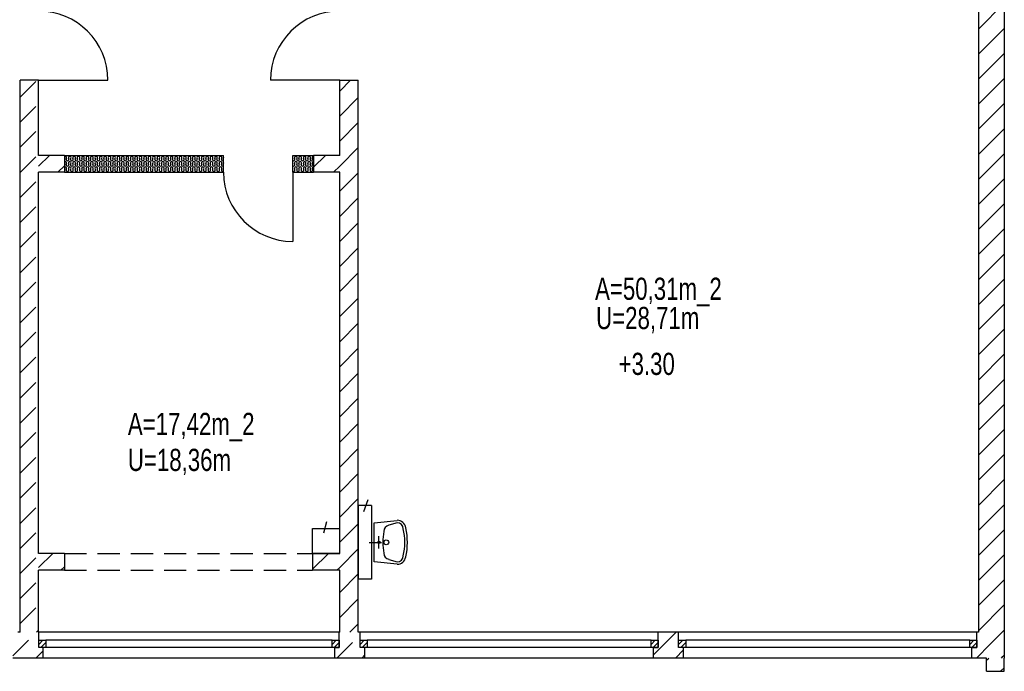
# Model space of a CAD drawing. Header units: metres. Extents: x 940 to 7099, y 1771 to 4983.
# Tile 9 of 12: x 5629 to 6739, y 1771 to 2506. Entities that reach past the tile are written whole.
import ezdxf
from ezdxf.enums import TextEntityAlignment as Align

# ---------------------------------------------------------------- set-up
doc = ezdxf.new("R2010")
doc.units = ezdxf.units.M
doc.header["$LTSCALE"] = 100
doc.header["$MEASUREMENT"] = 0
doc.linetypes.add('DASHDOT', pattern=[1, 0.5, -0.25, 0, -0.25])
doc.linetypes.add('HIDDEN', pattern=[0.375, 0.25, -0.125])
for name, color, linetype in [('10', 2, 'Continuous'), ('20', 211, 'Continuous'), ('22', 211, 'Continuous'), ('30', 5, 'Continuous'), ('32', 2, 'Continuous'), ('36', 3, 'Continuous'), ('6', 2, 'Continuous'), ('64', 7, 'Continuous'), ('67', 2, 'Continuous'), ('68', 211, 'Continuous'), ('69', 6, 'Continuous')]:
    doc.layers.add(name, color=color, linetype=linetype)

msp = doc.modelspace()

# ---------------------------------------------------------------- linework, layer by layer
at = {"layer": '10', "linetype": 'Continuous'}
msp.add_line((6735.7475, 1786), (6737.3737, 1787.6263), dxfattribs=at)
at = {"layer": '20', "linetype": 'Continuous'}
for p, q in [((6710, 2495.6436), (6739, 2524.6436)), ((6710, 2467.3593), (6739, 2496.3593)), ((6710, 2439.075), (6739, 2468.075)), ((5989.5, 2425.6818), (6001.8182, 2438)), ((6710, 2410.7908), (6739, 2439.7908)), ((5989.5, 2397.3976), (6010.5, 2418.3976)), ((6710, 2382.5065), (6739, 2411.5065)), ((5989.5, 2369.1133), (6010.5, 2390.1133)), ((6710, 2354.2222), (6739, 2383.2222)), ((5989.5, 2340.829), (6010.5, 2361.829)), ((6710, 2325.938), (6739, 2354.938)), ((5650, 2340.7403), (5662.2597, 2353)), ((5681.075, 2348.9688), (5681.4246, 2350.0308)), ((5681.075, 2342.9688), (5681.4246, 2344.0308)), ((5683.9246, 2348.9688), (5683.575, 2350.0308)), ((5683.9246, 2342.9688), (5683.575, 2344.0308)), ((5686.075, 2348.9688), (5686.4246, 2350.0308)), ((5686.075, 2342.9688), (5686.4246, 2344.0308)), ((5688.9246, 2348.9688), (5688.575, 2350.0308)), ((5688.9246, 2342.9688), (5688.575, 2344.0308)), ((5691.075, 2348.9688), (5691.4246, 2350.0308)), ((5691.075, 2342.9688), (5691.4246, 2344.0308)), ((5693.9246, 2348.9688), (5693.575, 2350.0308)), ((5693.9246, 2342.9688), (5693.575, 2344.0308)), ((5696.075, 2348.9688), (5696.4246, 2350.0308)), ((5696.075, 2342.9688), (5696.4246, 2344.0308)), ((5698.9246, 2348.9688), (5698.575, 2350.0308)), ((5698.9246, 2342.9688), (5698.575, 2344.0308)), ((5701.075, 2348.9688), (5701.4246, 2350.0308)), ((5701.075, 2342.9688), (5701.4246, 2344.0308)), ((5703.9246, 2348.9688), (5703.575, 2350.0308)), ((5703.9246, 2342.9688), (5703.575, 2344.0308)), ((5706.075, 2348.9688), (5706.4246, 2350.0308)), ((5706.075, 2342.9688), (5706.4246, 2344.0308)), ((5708.9246, 2348.9688), (5708.575, 2350.0308)), ((5708.9246, 2342.9688), (5708.575, 2344.0308)), ((5711.075, 2348.9688), (5711.4246, 2350.0308)), ((5711.075, 2342.9688), (5711.4246, 2344.0308)), ((5713.9246, 2348.9688), (5713.575, 2350.0308)), ((5713.9246, 2342.9688), (5713.575, 2344.0308)), ((5716.075, 2348.9688), (5716.4246, 2350.0308)), ((5716.075, 2342.9688), (5716.4246, 2344.0308)), ((5718.9246, 2348.9688), (5718.575, 2350.0308)), ((5718.9246, 2342.9688), (5718.575, 2344.0308)), ((5721.075, 2348.9688), (5721.4246, 2350.0308)), ((5721.075, 2342.9688), (5721.4246, 2344.0308)), ((5723.9246, 2348.9688), (5723.575, 2350.0308)), ((5723.9246, 2342.9688), (5723.575, 2344.0308)), ((5726.075, 2348.9688), (5726.4246, 2350.0308)), ((5726.075, 2342.9688), (5726.4246, 2344.0308)), ((5728.9246, 2348.9688), (5728.575, 2350.0308)), ((5728.9246, 2342.9688), (5728.575, 2344.0308)), ((5731.075, 2348.9688), (5731.4246, 2350.0308)), ((5731.075, 2342.9688), (5731.4246, 2344.0308)), ((5733.9246, 2348.9688), (5733.575, 2350.0308)), ((5733.9246, 2342.9688), (5733.575, 2344.0308)), ((5736.075, 2348.9688), (5736.4246, 2350.0308)), ((5736.075, 2342.9688), (5736.4246, 2344.0308)), ((5738.9246, 2348.9688), (5738.575, 2350.0308)), ((5738.9246, 2342.9688), (5738.575, 2344.0308)), ((5741.075, 2348.9688), (5741.4246, 2350.0308)), ((5741.075, 2342.9688), (5741.4246, 2344.0308)), ((5743.9246, 2348.9688), (5743.575, 2350.0308)), ((5743.9246, 2342.9688), (5743.575, 2344.0308)), ((5746.075, 2348.9688), (5746.4246, 2350.0308)), ((5746.075, 2342.9688), (5746.4246, 2344.0308)), ((5748.9246, 2348.9688), (5748.575, 2350.0308)), ((5748.9246, 2342.9688), (5748.575, 2344.0308)), ((5751.075, 2348.9688), (5751.4246, 2350.0308)), ((5751.075, 2342.9688), (5751.4246, 2344.0308)), ((5753.9246, 2348.9688), (5753.575, 2350.0308)), ((5753.9246, 2342.9688), (5753.575, 2344.0308)), ((5756.075, 2348.9688), (5756.4246, 2350.0308)), ((5756.075, 2342.9688), (5756.4246, 2344.0308)), ((5758.9246, 2348.9688), (5758.575, 2350.0308)), ((5758.9246, 2342.9688), (5758.575, 2344.0308)), ((5761.075, 2348.9688), (5761.4246, 2350.0308)), ((5761.075, 2342.9688), (5761.4246, 2344.0308)), ((5763.9246, 2348.9688), (5763.575, 2350.0308)), ((5763.9246, 2342.9688), (5763.575, 2344.0308)), ((5766.075, 2348.9688), (5766.4246, 2350.0308)), ((5766.075, 2342.9688), (5766.4246, 2344.0308)), ((5768.9246, 2348.9688), (5768.575, 2350.0308)), ((5768.9246, 2342.9688), (5768.575, 2344.0308)), ((5771.075, 2348.9688), (5771.4246, 2350.0308)), ((5771.075, 2342.9688), (5771.4246, 2344.0308)), ((5773.9246, 2348.9688), (5773.575, 2350.0308)), ((5773.9246, 2342.9688), (5773.575, 2344.0308)), ((5776.075, 2348.9688), (5776.4246, 2350.0308)), ((5776.075, 2342.9688), (5776.4246, 2344.0308)), ((5778.9246, 2348.9688), (5778.575, 2350.0308)), ((5778.9246, 2342.9688), (5778.575, 2344.0308)), ((5781.075, 2348.9688), (5781.4246, 2350.0308)), ((5781.075, 2342.9688), (5781.4246, 2344.0308)), ((5783.9246, 2348.9688), (5783.575, 2350.0308)), ((5783.9246, 2342.9688), (5783.575, 2344.0308)), ((5786.075, 2348.9688), (5786.4246, 2350.0308)), ((5786.075, 2342.9688), (5786.4246, 2344.0308)), ((5788.9246, 2348.9688), (5788.575, 2350.0308)), ((5788.9246, 2342.9688), (5788.575, 2344.0308)), ((5791.075, 2348.9688), (5791.4246, 2350.0308)), ((5791.075, 2342.9688), (5791.4246, 2344.0308)), ((5793.9246, 2348.9688), (5793.575, 2350.0308)), ((5793.9246, 2342.9688), (5793.575, 2344.0308)), ((5796.075, 2348.9688), (5796.4246, 2350.0308)), ((5796.075, 2342.9688), (5796.4246, 2344.0308)), ((5798.9246, 2348.9688), (5798.575, 2350.0308)), ((5798.9246, 2342.9688), (5798.575, 2344.0308)), ((5801.075, 2348.9688), (5801.4246, 2350.0308)), ((5801.075, 2342.9688), (5801.4246, 2344.0308)), ((5803.9246, 2348.9688), (5803.575, 2350.0308)), ((5803.9246, 2342.9688), (5803.575, 2344.0308)), ((5806.075, 2348.9688), (5806.4246, 2350.0308)), ((5806.075, 2342.9688), (5806.4246, 2344.0308)), ((5808.9246, 2348.9688), (5808.575, 2350.0308)), ((5808.9246, 2342.9688), (5808.575, 2344.0308)), ((5811.075, 2348.9688), (5811.4246, 2350.0308)), ((5811.075, 2342.9688), (5811.4246, 2344.0308)), ((5813.9246, 2348.9688), (5813.575, 2350.0308)), ((5813.9246, 2342.9688), (5813.575, 2344.0308)), ((5816.075, 2348.9688), (5816.4246, 2350.0308)), ((5816.075, 2342.9688), (5816.4246, 2344.0308)), ((5818.9246, 2348.9688), (5818.575, 2350.0308)), ((5818.9246, 2342.9688), (5818.575, 2344.0308)), ((5821.075, 2348.9688), (5821.4246, 2350.0308)), ((5821.075, 2342.9688), (5821.4246, 2344.0308)), ((5823.9246, 2348.9688), (5823.575, 2350.0308)), ((5823.9246, 2342.9688), (5823.575, 2344.0308)), ((5826.075, 2348.9688), (5826.4246, 2350.0308)), ((5826.075, 2342.9688), (5826.4246, 2344.0308)), ((5828.9246, 2348.9688), (5828.575, 2350.0308)), ((5828.9246, 2342.9688), (5828.575, 2344.0308)), ((5831.075, 2348.9688), (5831.4246, 2350.0308)), ((5831.075, 2342.9688), (5831.4246, 2344.0308)), ((5833.9246, 2348.9688), (5833.575, 2350.0308)), ((5833.9246, 2342.9688), (5833.575, 2344.0308)), ((5836.075, 2348.9688), (5836.4246, 2350.0308)), ((5836.075, 2342.9688), (5836.4246, 2344.0308)), ((5838.9246, 2348.9688), (5838.575, 2350.0308)), ((5838.9246, 2342.9688), (5838.575, 2344.0308)), ((5841.075, 2348.9688), (5841.4246, 2350.0308)), ((5841.075, 2342.9688), (5841.4246, 2344.0308)), ((5843.9246, 2348.9688), (5843.575, 2350.0308)), ((5843.9246, 2342.9688), (5843.575, 2344.0308)), ((5846.075, 2348.9688), (5846.4246, 2350.0308)), ((5846.075, 2342.9688), (5846.4246, 2344.0308)), ((5848.9246, 2348.9688), (5848.575, 2350.0308)), ((5848.9246, 2342.9688), (5848.575, 2344.0308)), ((5851.075, 2348.9688), (5851.4246, 2350.0308)), ((5851.075, 2342.9688), (5851.4246, 2344.0308)), ((5853.9246, 2348.9688), (5853.575, 2350.0308)), ((5853.9246, 2342.9688), (5853.575, 2344.0308)), ((5856.075, 2348.9688), (5856.4246, 2350.0308)), ((5856.075, 2342.9688), (5856.4246, 2344.0308)), ((5938.9246, 2348.9688), (5938.575, 2350.0308)), ((5938.9246, 2342.9688), (5938.575, 2344.0308)), ((5941.075, 2348.9688), (5941.4246, 2350.0308)), ((5941.075, 2342.9688), (5941.4246, 2344.0308)), ((5943.9246, 2348.9688), (5943.575, 2350.0308)), ((5943.9246, 2342.9688), (5943.575, 2344.0308)), ((5946.075, 2348.9688), (5946.4246, 2350.0308)), ((5946.075, 2342.9688), (5946.4246, 2344.0308)), ((5948.9246, 2348.9688), (5948.575, 2350.0308)), ((5948.9246, 2342.9688), (5948.575, 2344.0308)), ((5951.075, 2348.9688), (5951.4246, 2350.0308)), ((5951.075, 2342.9688), (5951.4246, 2344.0308)), ((5953.9246, 2348.9688), (5953.575, 2350.0308)), ((5953.9246, 2342.9688), (5953.575, 2344.0308)), ((5956.075, 2348.9688), (5956.4246, 2350.0308)), ((5956.075, 2342.9688), (5956.4246, 2344.0308)), ((5958.9246, 2348.9688), (5958.575, 2350.0308)), ((5958.9246, 2342.9688), (5958.575, 2344.0308)), ((5960, 2339.6133), (5973.3867, 2353)), ((5671.544, 2334), (5679, 2341.456)), ((5681.075, 2336.9688), (5681.4246, 2338.0308)), ((5683.9246, 2336.9688), (5683.575, 2338.0308)), ((5686.075, 2336.9688), (5686.4246, 2338.0308)), ((5688.9246, 2336.9688), (5688.575, 2338.0308)), ((5691.075, 2336.9688), (5691.4246, 2338.0308)), ((5693.9246, 2336.9688), (5693.575, 2338.0308)), ((5696.075, 2336.9688), (5696.4246, 2338.0308)), ((5698.9246, 2336.9688), (5698.575, 2338.0308)), ((5701.075, 2336.9688), (5701.4246, 2338.0308)), ((5703.9246, 2336.9688), (5703.575, 2338.0308)), ((5706.075, 2336.9688), (5706.4246, 2338.0308)), ((5708.9246, 2336.9688), (5708.575, 2338.0308)), ((5711.075, 2336.9688), (5711.4246, 2338.0308)), ((5713.9246, 2336.9688), (5713.575, 2338.0308)), ((5716.075, 2336.9688), (5716.4246, 2338.0308)), ((5718.9246, 2336.9688), (5718.575, 2338.0308)), ((5721.075, 2336.9688), (5721.4246, 2338.0308)), ((5723.9246, 2336.9688), (5723.575, 2338.0308)), ((5726.075, 2336.9688), (5726.4246, 2338.0308)), ((5728.9246, 2336.9688), (5728.575, 2338.0308)), ((5731.075, 2336.9688), (5731.4246, 2338.0308)), ((5733.9246, 2336.9688), (5733.575, 2338.0308)), ((5736.075, 2336.9688), (5736.4246, 2338.0308)), ((5738.9246, 2336.9688), (5738.575, 2338.0308)), ((5741.075, 2336.9688), (5741.4246, 2338.0308)), ((5743.9246, 2336.9688), (5743.575, 2338.0308)), ((5746.075, 2336.9688), (5746.4246, 2338.0308)), ((5748.9246, 2336.9688), (5748.575, 2338.0308)), ((5751.075, 2336.9688), (5751.4246, 2338.0308)), ((5753.9246, 2336.9688), (5753.575, 2338.0308)), ((5756.075, 2336.9688), (5756.4246, 2338.0308)), ((5758.9246, 2336.9688), (5758.575, 2338.0308)), ((5761.075, 2336.9688), (5761.4246, 2338.0308)), ((5763.9246, 2336.9688), (5763.575, 2338.0308)), ((5766.075, 2336.9688), (5766.4246, 2338.0308)), ((5768.9246, 2336.9688), (5768.575, 2338.0308)), ((5771.075, 2336.9688), (5771.4246, 2338.0308)), ((5773.9246, 2336.9688), (5773.575, 2338.0308)), ((5776.075, 2336.9688), (5776.4246, 2338.0308)), ((5778.9246, 2336.9688), (5778.575, 2338.0308)), ((5781.075, 2336.9688), (5781.4246, 2338.0308)), ((5783.9246, 2336.9688), (5783.575, 2338.0308)), ((5786.075, 2336.9688), (5786.4246, 2338.0308)), ((5788.9246, 2336.9688), (5788.575, 2338.0308)), ((5791.075, 2336.9688), (5791.4246, 2338.0308)), ((5793.9246, 2336.9688), (5793.575, 2338.0308)), ((5796.075, 2336.9688), (5796.4246, 2338.0308)), ((5798.9246, 2336.9688), (5798.575, 2338.0308)), ((5801.075, 2336.9688), (5801.4246, 2338.0308)), ((5803.9246, 2336.9688), (5803.575, 2338.0308)), ((5806.075, 2336.9688), (5806.4246, 2338.0308)), ((5808.9246, 2336.9688), (5808.575, 2338.0308)), ((5811.075, 2336.9688), (5811.4246, 2338.0308)), ((5813.9246, 2336.9688), (5813.575, 2338.0308)), ((5816.075, 2336.9688), (5816.4246, 2338.0308)), ((5818.9246, 2336.9688), (5818.575, 2338.0308)), ((5821.075, 2336.9688), (5821.4246, 2338.0308)), ((5823.9246, 2336.9688), (5823.575, 2338.0308)), ((5826.075, 2336.9688), (5826.4246, 2338.0308)), ((5828.9246, 2336.9688), (5828.575, 2338.0308)), ((5831.075, 2336.9688), (5831.4246, 2338.0308)), ((5833.9246, 2336.9688), (5833.575, 2338.0308)), ((5836.075, 2336.9688), (5836.4246, 2338.0308)), ((5838.9246, 2336.9688), (5838.575, 2338.0308)), ((5841.075, 2336.9688), (5841.4246, 2338.0308)), ((5843.9246, 2336.9688), (5843.575, 2338.0308)), ((5846.075, 2336.9688), (5846.4246, 2338.0308)), ((5848.9246, 2336.9688), (5848.575, 2338.0308)), ((5851.075, 2336.9688), (5851.4246, 2338.0308)), ((5853.9246, 2336.9688), (5853.575, 2338.0308)), ((5856.075, 2336.9688), (5856.4246, 2338.0308)), ((5938.9246, 2336.9688), (5938.575, 2338.0308)), ((5941.075, 2336.9688), (5941.4246, 2338.0308)), ((5943.9246, 2336.9688), (5943.575, 2338.0308)), ((5946.075, 2336.9688), (5946.4246, 2338.0308)), ((5948.9246, 2336.9688), (5948.575, 2338.0308)), ((5951.075, 2336.9688), (5951.4246, 2338.0308)), ((5953.9246, 2336.9688), (5953.575, 2338.0308)), ((5956.075, 2336.9688), (5956.4246, 2338.0308)), ((5958.9246, 2336.9688), (5958.575, 2338.0308)), ((5982.671, 2334), (5989.5, 2340.829)), ((5989.5, 2312.5447), (6010.5, 2333.5447)), ((6710, 2297.6537), (6739, 2326.6537)), ((5989.5, 2284.2605), (6010.5, 2305.2605)), ((6710, 2269.3694), (6739, 2298.3694)), ((5989.5, 2255.9762), (6010.5, 2276.9762)), ((6710, 2241.0851), (6739, 2270.0851)), ((5989.5, 2227.6919), (6010.5, 2248.6919)), ((6710, 2212.8009), (6739, 2241.8009)), ((5989.5, 2199.4077), (6010.5, 2220.4077)), ((6710, 2184.5166), (6739, 2213.5166)), ((5989.5, 2171.1234), (6010.5, 2192.1234)), ((6710, 2156.2323), (6739, 2185.2323)), ((5989.5, 2142.8391), (6010.5, 2163.8391)), ((6710, 2127.9481), (6739, 2156.9481)), ((5989.5, 2114.5548), (6010.5, 2135.5548)), ((6710, 2099.6638), (6739, 2128.6638)), ((5989.5, 2086.2706), (6010.5, 2107.2706)), ((6710, 2071.3795), (6739, 2100.3795)), ((5989.5, 2057.9863), (6010.5, 2078.9863)), ((6710, 2043.0952), (6739, 2072.0952)), ((5989.5, 2029.702), (6010.5, 2050.702)), ((6710, 2014.811), (6739, 2043.811)), ((5989.5, 2001.4178), (6010.5, 2022.4178)), ((6710, 1986.5267), (6739, 2015.5267)), ((5989.5, 1973.1335), (6010.5, 1994.1335)), ((6710, 1958.2424), (6739, 1987.2424)), ((5989.5, 1944.8492), (6010.5, 1965.8492)), ((6710, 1929.9582), (6739, 1958.9582)), ((5989.5, 1916.5649), (6010.5, 1937.5649)), ((6710, 1901.6739), (6739, 1930.6739)), ((5650, 1888.1919), (5665.8081, 1904)), ((5959, 1886.0649), (5976.9351, 1904)), ((5989.5, 1888.2807), (6010.5, 1909.2807)), ((6710, 1873.3896), (6739, 1902.3896)), ((5675.0923, 1885), (5679, 1888.9077)), ((5986.2193, 1885), (5989.5, 1888.2807)), ((5989.5, 1859.9964), (6010.5, 1880.9964)), ((6710, 1845.1053), (6739, 1874.1053)), ((5989.5, 1831.7121), (6010.5, 1852.7121)), ((6710, 1816.8211), (6739, 1845.8211)), ((6001.0721, 1815), (6010.5, 1824.4279)), ((6343.25, 1789.4823), (6368.7677, 1815)), ((6708, 1814.8211), (6708.1789, 1815)), ((6723.2316, 1801.7684), (6739, 1817.5368)), ((6707.4632, 1786), (6723.2316, 1801.7684)), ((6368.0519, 1786), (6377.25, 1795.1981)), ((6737.3737, 1787.6263), (6739, 1789.2525)), ((6735.7475, 1786), (6737.3737, 1787.6263))]:
    msp.add_line(p, q, dxfattribs=at)
for centre, start, end in [((5679.9998, 2350.4998), 90, 131.8017), ((5679.9998, 2344.4998), 90, 131.8017), ((5679.9998, 2350.4998), 341.7795, 90), ((5679.9998, 2344.4998), 341.7795, 90), ((5682.4998, 2348.4998), 161.7795, 18.2205), ((5682.4998, 2342.4998), 161.7795, 18.2205), ((5682.4998, 2354.4998), 269.142, 270.858), ((5684.9998, 2350.4998), 90, 198.2205), ((5684.9998, 2344.4998), 90, 198.2205), ((5684.9998, 2350.4998), 341.7795, 90), ((5684.9998, 2344.4998), 341.7795, 90), ((5687.4998, 2348.4998), 161.7795, 18.2205), ((5687.4998, 2342.4998), 161.7795, 18.2205), ((5687.4998, 2354.4998), 269.142, 270.858), ((5689.9998, 2350.4998), 90, 198.2205), ((5689.9998, 2344.4998), 90, 198.2205), ((5689.9998, 2350.4998), 341.7795, 90), ((5689.9998, 2344.4998), 341.7795, 90), ((5692.4998, 2348.4998), 161.7795, 18.2205), ((5692.4998, 2342.4998), 161.7795, 18.2205), ((5692.4998, 2354.4998), 269.142, 270.858), ((5694.9998, 2350.4998), 90, 198.2205), ((5694.9998, 2344.4998), 90, 198.2205), ((5694.9998, 2350.4998), 341.7795, 90), ((5694.9998, 2344.4998), 341.7795, 90), ((5697.4998, 2348.4998), 161.7795, 18.2205), ((5697.4998, 2342.4998), 161.7795, 18.2205), ((5697.4998, 2354.4998), 269.142, 270.858), ((5699.9998, 2350.4998), 90, 198.2205), ((5699.9998, 2344.4998), 90, 198.2205), ((5699.9998, 2350.4998), 341.7795, 90), ((5699.9998, 2344.4998), 341.7795, 90), ((5702.4998, 2348.4998), 161.7795, 18.2205), ((5702.4998, 2342.4998), 161.7795, 18.2205), ((5702.4998, 2354.4998), 269.142, 270.858), ((5704.9998, 2350.4998), 90, 198.2205), ((5704.9998, 2344.4998), 90, 198.2205), ((5704.9998, 2350.4998), 341.7795, 90), ((5704.9998, 2344.4998), 341.7795, 90), ((5707.4998, 2348.4998), 161.7795, 18.2205), ((5707.4998, 2342.4998), 161.7795, 18.2205), ((5707.4998, 2354.4998), 269.142, 270.858), ((5709.9998, 2350.4998), 90, 198.2205), ((5709.9998, 2344.4998), 90, 198.2205), ((5709.9998, 2350.4998), 341.7795, 90), ((5709.9998, 2344.4998), 341.7795, 90), ((5712.4998, 2348.4998), 161.7795, 18.2205), ((5712.4998, 2342.4998), 161.7795, 18.2205), ((5712.4998, 2354.4998), 269.142, 270.858), ((5714.9998, 2350.4998), 90, 198.2205), ((5714.9998, 2344.4998), 90, 198.2205), ((5714.9998, 2350.4998), 341.7795, 90), ((5714.9998, 2344.4998), 341.7795, 90), ((5717.4998, 2348.4998), 161.7795, 18.2205), ((5717.4998, 2342.4998), 161.7795, 18.2205), ((5717.4998, 2354.4998), 269.142, 270.858), ((5719.9998, 2350.4998), 90, 198.2205), ((5719.9998, 2344.4998), 90, 198.2205), ((5719.9998, 2350.4998), 341.7795, 90), ((5719.9998, 2344.4998), 341.7795, 90), ((5722.4998, 2348.4998), 161.7795, 18.2205), ((5722.4998, 2342.4998), 161.7795, 18.2205), ((5722.4998, 2354.4998), 269.142, 270.858), ((5724.9998, 2350.4998), 90, 198.2205), ((5724.9998, 2344.4998), 90, 198.2205), ((5724.9998, 2350.4998), 341.7795, 90), ((5724.9998, 2344.4998), 341.7795, 90), ((5727.4998, 2348.4998), 161.7795, 18.2205), ((5727.4998, 2342.4998), 161.7795, 18.2205), ((5727.4998, 2354.4998), 269.142, 270.858), ((5729.9998, 2350.4998), 90, 198.2205), ((5729.9998, 2344.4998), 90, 198.2205), ((5729.9998, 2350.4998), 341.7795, 90), ((5729.9998, 2344.4998), 341.7795, 90), ((5732.4998, 2348.4998), 161.7795, 18.2205), ((5732.4998, 2342.4998), 161.7795, 18.2205), ((5732.4998, 2354.4998), 269.142, 270.858), ((5734.9998, 2350.4998), 90, 198.2205), ((5734.9998, 2344.4998), 90, 198.2205), ((5734.9998, 2350.4998), 341.7795, 90), ((5734.9998, 2344.4998), 341.7795, 90), ((5737.4998, 2348.4998), 161.7795, 18.2205), ((5737.4998, 2342.4998), 161.7795, 18.2205), ((5737.4998, 2354.4998), 269.142, 270.858), ((5739.9998, 2350.4998), 90, 198.2205), ((5739.9998, 2344.4998), 90, 198.2205), ((5739.9998, 2350.4998), 341.7795, 90), ((5739.9998, 2344.4998), 341.7795, 90), ((5742.4998, 2348.4998), 161.7795, 18.2205), ((5742.4998, 2342.4998), 161.7795, 18.2205), ((5742.4998, 2354.4998), 269.142, 270.858), ((5744.9998, 2350.4998), 90, 198.2205), ((5744.9998, 2344.4998), 90, 198.2205), ((5744.9998, 2350.4998), 341.7795, 90), ((5744.9998, 2344.4998), 341.7795, 90), ((5747.4998, 2348.4998), 161.7795, 18.2205), ((5747.4998, 2342.4998), 161.7795, 18.2205), ((5747.4998, 2354.4998), 269.142, 270.858), ((5749.9998, 2350.4998), 90, 198.2205), ((5749.9998, 2344.4998), 90, 198.2205), ((5749.9998, 2350.4998), 341.7795, 90), ((5749.9998, 2344.4998), 341.7795, 90), ((5752.4998, 2348.4998), 161.7795, 18.2205), ((5752.4998, 2342.4998), 161.7795, 18.2205), ((5752.4998, 2354.4998), 269.142, 270.858), ((5754.9998, 2350.4998), 90, 198.2205), ((5754.9998, 2344.4998), 90, 198.2205), ((5754.9998, 2350.4998), 341.7795, 90), ((5754.9998, 2344.4998), 341.7795, 90), ((5757.4998, 2348.4998), 161.7795, 18.2205), ((5757.4998, 2342.4998), 161.7795, 18.2205), ((5757.4998, 2354.4998), 269.142, 270.858), ((5759.9998, 2350.4998), 90, 198.2205), ((5759.9998, 2344.4998), 90, 198.2205), ((5759.9998, 2350.4998), 341.7795, 90), ((5759.9998, 2344.4998), 341.7795, 90), ((5762.4998, 2348.4998), 161.7795, 18.2205), ((5762.4998, 2342.4998), 161.7795, 18.2205), ((5762.4998, 2354.4998), 269.142, 270.858), ((5764.9998, 2350.4998), 90, 198.2205), ((5764.9998, 2344.4998), 90, 198.2205), ((5764.9998, 2350.4998), 341.7795, 90), ((5764.9998, 2344.4998), 341.7795, 90), ((5767.4998, 2348.4998), 161.7795, 18.2205), ((5767.4998, 2342.4998), 161.7795, 18.2205), ((5767.4998, 2354.4998), 269.142, 270.858), ((5769.9998, 2350.4998), 90, 198.2205), ((5769.9998, 2344.4998), 90, 198.2205), ((5769.9998, 2350.4998), 341.7795, 90), ((5769.9998, 2344.4998), 341.7795, 90), ((5772.4998, 2348.4998), 161.7795, 18.2205), ((5772.4998, 2342.4998), 161.7795, 18.2205), ((5772.4998, 2354.4998), 269.142, 270.858), ((5774.9998, 2350.4998), 90, 198.2205), ((5774.9998, 2344.4998), 90, 198.2205), ((5774.9998, 2350.4998), 341.7795, 90), ((5774.9998, 2344.4998), 341.7795, 90), ((5777.4998, 2348.4998), 161.7795, 18.2205), ((5777.4998, 2342.4998), 161.7795, 18.2205), ((5777.4998, 2354.4998), 269.142, 270.858), ((5779.9998, 2350.4998), 90, 198.2205), ((5779.9998, 2344.4998), 90, 198.2205), ((5779.9998, 2350.4998), 341.7795, 90), ((5779.9998, 2344.4998), 341.7795, 90), ((5782.4998, 2348.4998), 161.7795, 18.2205), ((5782.4998, 2342.4998), 161.7795, 18.2205), ((5782.4998, 2354.4998), 269.142, 270.858), ((5784.9998, 2350.4998), 90, 198.2205), ((5784.9998, 2344.4998), 90, 198.2205), ((5784.9998, 2350.4998), 341.7795, 90), ((5784.9998, 2344.4998), 341.7795, 90), ((5787.4998, 2348.4998), 161.7795, 18.2205), ((5787.4998, 2342.4998), 161.7795, 18.2205), ((5787.4998, 2354.4998), 269.142, 270.858), ((5789.9998, 2350.4998), 90, 198.2205), ((5789.9998, 2344.4998), 90, 198.2205), ((5789.9998, 2350.4998), 341.7795, 90), ((5789.9998, 2344.4998), 341.7795, 90), ((5792.4998, 2348.4998), 161.7795, 18.2205), ((5792.4998, 2342.4998), 161.7795, 18.2205), ((5792.4998, 2354.4998), 269.142, 270.858), ((5794.9998, 2350.4998), 90, 198.2205), ((5794.9998, 2344.4998), 90, 198.2205), ((5794.9998, 2350.4998), 341.7795, 90), ((5794.9998, 2344.4998), 341.7795, 90), ((5797.4998, 2348.4998), 161.7795, 18.2205), ((5797.4998, 2342.4998), 161.7795, 18.2205), ((5797.4998, 2354.4998), 269.142, 270.858), ((5799.9998, 2350.4998), 90, 198.2205), ((5799.9998, 2344.4998), 90, 198.2205), ((5799.9998, 2350.4998), 341.7795, 90), ((5799.9998, 2344.4998), 341.7795, 90), ((5802.4998, 2348.4998), 161.7795, 18.2205), ((5802.4998, 2342.4998), 161.7795, 18.2205), ((5802.4998, 2354.4998), 269.142, 270.858), ((5804.9998, 2350.4998), 90, 198.2205), ((5804.9998, 2344.4998), 90, 198.2205), ((5804.9998, 2350.4998), 341.7795, 90), ((5804.9998, 2344.4998), 341.7795, 90), ((5807.4998, 2348.4998), 161.7795, 18.2205), ((5807.4998, 2342.4998), 161.7795, 18.2205), ((5807.4998, 2354.4998), 269.142, 270.858), ((5809.9998, 2350.4998), 90, 198.2205), ((5809.9998, 2344.4998), 90, 198.2205), ((5809.9998, 2350.4998), 341.7795, 90), ((5809.9998, 2344.4998), 341.7795, 90), ((5812.4998, 2348.4998), 161.7795, 18.2205), ((5812.4998, 2342.4998), 161.7795, 18.2205), ((5812.4998, 2354.4998), 269.142, 270.858), ((5814.9998, 2350.4998), 90, 198.2205), ((5814.9998, 2344.4998), 90, 198.2205), ((5814.9998, 2350.4998), 341.7795, 90), ((5814.9998, 2344.4998), 341.7795, 90), ((5817.4998, 2348.4998), 161.7795, 18.2205), ((5817.4998, 2342.4998), 161.7795, 18.2205), ((5817.4998, 2354.4998), 269.142, 270.858), ((5819.9998, 2350.4998), 90, 198.2205), ((5819.9998, 2344.4998), 90, 198.2205), ((5819.9998, 2350.4998), 341.7795, 90), ((5819.9998, 2344.4998), 341.7795, 90), ((5822.4998, 2348.4998), 161.7795, 18.2205), ((5822.4998, 2342.4998), 161.7795, 18.2205), ((5822.4998, 2354.4998), 269.142, 270.858), ((5824.9998, 2350.4998), 90, 198.2205), ((5824.9998, 2344.4998), 90, 198.2205), ((5824.9998, 2350.4998), 341.7795, 90), ((5824.9998, 2344.4998), 341.7795, 90), ((5827.4998, 2348.4998), 161.7795, 18.2205), ((5827.4998, 2342.4998), 161.7795, 18.2205), ((5827.4998, 2354.4998), 269.142, 270.858), ((5829.9998, 2350.4998), 90, 198.2205), ((5829.9998, 2344.4998), 90, 198.2205), ((5829.9998, 2350.4998), 341.7795, 90), ((5829.9998, 2344.4998), 341.7795, 90), ((5832.4998, 2348.4998), 161.7795, 18.2205), ((5832.4998, 2342.4998), 161.7795, 18.2205), ((5832.4998, 2354.4998), 269.142, 270.858), ((5834.9998, 2350.4998), 90, 198.2205), ((5834.9998, 2344.4998), 90, 198.2205), ((5834.9998, 2350.4998), 341.7795, 90), ((5834.9998, 2344.4998), 341.7795, 90), ((5837.4998, 2348.4998), 161.7795, 18.2205), ((5837.4998, 2342.4998), 161.7795, 18.2205), ((5837.4998, 2354.4998), 269.142, 270.858), ((5839.9998, 2350.4998), 90, 198.2205), ((5839.9998, 2344.4998), 90, 198.2205), ((5839.9998, 2350.4998), 341.7795, 90), ((5839.9998, 2344.4998), 341.7795, 90), ((5842.4998, 2348.4998), 161.7795, 18.2205), ((5842.4998, 2342.4998), 161.7795, 18.2205), ((5842.4998, 2354.4998), 269.142, 270.858), ((5844.9998, 2350.4998), 90, 198.2205), ((5844.9998, 2344.4998), 90, 198.2205), ((5844.9998, 2350.4998), 341.7795, 90), ((5844.9998, 2344.4998), 341.7795, 90), ((5847.4998, 2348.4998), 161.7795, 18.2205), ((5847.4998, 2342.4998), 161.7795, 18.2205), ((5847.4998, 2354.4998), 269.142, 270.858), ((5849.9998, 2350.4998), 90, 198.2205), ((5849.9998, 2344.4998), 90, 198.2205), ((5849.9998, 2350.4998), 341.7795, 90), ((5849.9998, 2344.4998), 341.7795, 90), ((5852.4998, 2348.4998), 161.7795, 18.2205), ((5852.4998, 2342.4998), 161.7795, 18.2205), ((5852.4998, 2354.4998), 269.142, 270.858), ((5854.9998, 2350.4998), 90, 198.2205), ((5854.9998, 2344.4998), 90, 198.2205), ((5854.9998, 2350.4998), 341.7795, 90), ((5854.9998, 2344.4998), 341.7795, 90), ((5857.4998, 2348.4998), 161.7795, 311.8189), ((5857.4998, 2342.4998), 161.7795, 311.8189), ((5857.4998, 2354.4998), 269.142, 270.858), ((5859.9998, 2350.4998), 179.142, 180.858), ((5859.9998, 2344.4998), 179.142, 180.858), ((5937.4998, 2348.4998), 228.1983, 18.2205), ((5937.4998, 2342.4998), 228.1983, 18.2205), ((5937.4998, 2354.4998), 269.142, 270.858), ((5939.9998, 2350.4998), 90, 198.2205), ((5939.9998, 2344.4998), 90, 198.2205), ((5939.9998, 2350.4998), 341.7795, 90), ((5939.9998, 2344.4998), 341.7795, 90), ((5942.4998, 2348.4998), 161.7795, 18.2205), ((5942.4998, 2342.4998), 161.7795, 18.2205), ((5942.4998, 2354.4998), 269.142, 270.858), ((5944.9998, 2350.4998), 90, 198.2205), ((5944.9998, 2344.4998), 90, 198.2205), ((5944.9998, 2350.4998), 341.7795, 90), ((5944.9998, 2344.4998), 341.7795, 90), ((5947.4998, 2348.4998), 161.7795, 18.2205), ((5947.4998, 2342.4998), 161.7795, 18.2205), ((5947.4998, 2354.4998), 269.142, 270.858), ((5949.9998, 2350.4998), 90, 198.2205), ((5949.9998, 2344.4998), 90, 198.2205), ((5949.9998, 2350.4998), 341.7795, 90), ((5949.9998, 2344.4998), 341.7795, 90), ((5952.4998, 2348.4998), 161.7795, 18.2205), ((5952.4998, 2342.4998), 161.7795, 18.2205), ((5952.4998, 2354.4998), 269.142, 270.858), ((5954.9998, 2350.4998), 90, 198.2205), ((5954.9998, 2344.4998), 90, 198.2205), ((5954.9998, 2350.4998), 341.7795, 90), ((5954.9998, 2344.4998), 341.7795, 90), ((5957.4998, 2348.4998), 161.7795, 18.2205), ((5957.4998, 2342.4998), 161.7795, 18.2205), ((5957.4998, 2354.4998), 269.142, 270.858), ((5959.9998, 2350.4998), 90, 198.2205), ((5959.9998, 2344.4998), 90, 198.2205), ((5959.9998, 2350.4998), 89.9936, 90), ((5959.9998, 2344.4998), 89.9936, 90), ((5679.9998, 2338.4998), 90, 131.8017), ((5679.9998, 2338.4998), 341.7795, 90), ((5682.4998, 2336.4998), 161.7795, 18.2205), ((5684.9998, 2338.4998), 90, 198.2205), ((5684.9998, 2338.4998), 341.7795, 90), ((5687.4998, 2336.4998), 161.7795, 18.2205), ((5689.9998, 2338.4998), 90, 198.2205), ((5689.9998, 2338.4998), 341.7795, 90), ((5692.4998, 2336.4998), 161.7795, 18.2205), ((5694.9998, 2338.4998), 90, 198.2205), ((5694.9998, 2338.4998), 341.7795, 90), ((5697.4998, 2336.4998), 161.7795, 18.2205), ((5699.9998, 2338.4998), 90, 198.2205), ((5699.9998, 2338.4998), 341.7795, 90), ((5702.4998, 2336.4998), 161.7795, 18.2205), ((5704.9998, 2338.4998), 90, 198.2205), ((5704.9998, 2338.4998), 341.7795, 90), ((5707.4998, 2336.4998), 161.7795, 18.2205), ((5709.9998, 2338.4998), 90, 198.2205), ((5709.9998, 2338.4998), 341.7795, 90), ((5712.4998, 2336.4998), 161.7795, 18.2205), ((5714.9998, 2338.4998), 90, 198.2205), ((5714.9998, 2338.4998), 341.7795, 90), ((5717.4998, 2336.4998), 161.7795, 18.2205), ((5719.9998, 2338.4998), 90, 198.2205), ((5719.9998, 2338.4998), 341.7795, 90), ((5722.4998, 2336.4998), 161.7795, 18.2205), ((5724.9998, 2338.4998), 90, 198.2205), ((5724.9998, 2338.4998), 341.7795, 90), ((5727.4998, 2336.4998), 161.7795, 18.2205), ((5729.9998, 2338.4998), 90, 198.2205), ((5729.9998, 2338.4998), 341.7795, 90), ((5732.4998, 2336.4998), 161.7795, 18.2205), ((5734.9998, 2338.4998), 90, 198.2205), ((5734.9998, 2338.4998), 341.7795, 90), ((5737.4998, 2336.4998), 161.7795, 18.2205), ((5739.9998, 2338.4998), 90, 198.2205), ((5739.9998, 2338.4998), 341.7795, 90), ((5742.4998, 2336.4998), 161.7795, 18.2205), ((5744.9998, 2338.4998), 90, 198.2205), ((5744.9998, 2338.4998), 341.7795, 90), ((5747.4998, 2336.4998), 161.7795, 18.2205), ((5749.9998, 2338.4998), 90, 198.2205), ((5749.9998, 2338.4998), 341.7795, 90), ((5752.4998, 2336.4998), 161.7795, 18.2205), ((5754.9998, 2338.4998), 90, 198.2205), ((5754.9998, 2338.4998), 341.7795, 90), ((5757.4998, 2336.4998), 161.7795, 18.2205), ((5759.9998, 2338.4998), 90, 198.2205), ((5759.9998, 2338.4998), 341.7795, 90), ((5762.4998, 2336.4998), 161.7795, 18.2205), ((5764.9998, 2338.4998), 90, 198.2205), ((5764.9998, 2338.4998), 341.7795, 90), ((5767.4998, 2336.4998), 161.7795, 18.2205), ((5769.9998, 2338.4998), 90, 198.2205), ((5769.9998, 2338.4998), 341.7795, 90), ((5772.4998, 2336.4998), 161.7795, 18.2205), ((5774.9998, 2338.4998), 90, 198.2205), ((5774.9998, 2338.4998), 341.7795, 90), ((5777.4998, 2336.4998), 161.7795, 18.2205), ((5779.9998, 2338.4998), 90, 198.2205), ((5779.9998, 2338.4998), 341.7795, 90), ((5782.4998, 2336.4998), 161.7795, 18.2205), ((5784.9998, 2338.4998), 90, 198.2205), ((5784.9998, 2338.4998), 341.7795, 90), ((5787.4998, 2336.4998), 161.7795, 18.2205), ((5789.9998, 2338.4998), 90, 198.2205), ((5789.9998, 2338.4998), 341.7795, 90), ((5792.4998, 2336.4998), 161.7795, 18.2205), ((5794.9998, 2338.4998), 90, 198.2205), ((5794.9998, 2338.4998), 341.7795, 90), ((5797.4998, 2336.4998), 161.7795, 18.2205), ((5799.9998, 2338.4998), 90, 198.2205), ((5799.9998, 2338.4998), 341.7795, 90), ((5802.4998, 2336.4998), 161.7795, 18.2205), ((5804.9998, 2338.4998), 90, 198.2205), ((5804.9998, 2338.4998), 341.7795, 90), ((5807.4998, 2336.4998), 161.7795, 18.2205), ((5809.9998, 2338.4998), 90, 198.2205), ((5809.9998, 2338.4998), 341.7795, 90), ((5812.4998, 2336.4998), 161.7795, 18.2205), ((5814.9998, 2338.4998), 90, 198.2205), ((5814.9998, 2338.4998), 341.7795, 90), ((5817.4998, 2336.4998), 161.7795, 18.2205), ((5819.9998, 2338.4998), 90, 198.2205), ((5819.9998, 2338.4998), 341.7795, 90), ((5822.4998, 2336.4998), 161.7795, 18.2205), ((5824.9998, 2338.4998), 90, 198.2205), ((5824.9998, 2338.4998), 341.7795, 90), ((5827.4998, 2336.4998), 161.7795, 18.2205), ((5829.9998, 2338.4998), 90, 198.2205), ((5829.9998, 2338.4998), 341.7795, 90), ((5832.4998, 2336.4998), 161.7795, 18.2205), ((5834.9998, 2338.4998), 90, 198.2205), ((5834.9998, 2338.4998), 341.7795, 90), ((5837.4998, 2336.4998), 161.7795, 18.2205), ((5839.9998, 2338.4998), 90, 198.2205), ((5839.9998, 2338.4998), 341.7795, 90), ((5842.4998, 2336.4998), 161.7795, 18.2205), ((5844.9998, 2338.4998), 90, 198.2205), ((5844.9998, 2338.4998), 341.7795, 90), ((5847.4998, 2336.4998), 161.7795, 18.2205), ((5849.9998, 2338.4998), 90, 198.2205), ((5849.9998, 2338.4998), 341.7795, 90), ((5852.4998, 2336.4998), 161.7795, 18.2205), ((5854.9998, 2338.4998), 90, 198.2205), ((5854.9998, 2338.4998), 341.7795, 90), ((5857.4998, 2336.4998), 161.7795, 311.8189), ((5859.9998, 2338.4998), 179.142, 180.858), ((5937.4998, 2336.4998), 228.1983, 18.2205), ((5939.9998, 2338.4998), 90, 198.2205), ((5939.9998, 2338.4998), 341.7795, 90), ((5942.4998, 2336.4998), 161.7795, 18.2205), ((5944.9998, 2338.4998), 90, 198.2205), ((5944.9998, 2338.4998), 341.7795, 90), ((5947.4998, 2336.4998), 161.7795, 18.2205), ((5949.9998, 2338.4998), 90, 198.2205), ((5949.9998, 2338.4998), 341.7795, 90), ((5952.4998, 2336.4998), 161.7795, 18.2205), ((5954.9998, 2338.4998), 90, 198.2205), ((5954.9998, 2338.4998), 341.7795, 90), ((5957.4998, 2336.4998), 161.7795, 18.2205), ((5959.9998, 2338.4998), 90, 198.2205), ((5959.9998, 2338.4998), 89.9936, 90)]:
    msp.add_arc(centre, 1.5, start, end, dxfattribs=at)
at = {"layer": '22', "linetype": 'HIDDEN'}
for p, q in [((5629, 2418.7352), (5648.2648, 2438)), ((5629, 2390.4509), (5650, 2411.4509)), ((5629, 2362.1667), (5650, 2383.1667)), ((5629, 2333.8824), (5650, 2354.8824)), ((5629, 2305.5981), (5650, 2326.5981)), ((5629, 2277.3139), (5650, 2298.3139)), ((5629, 2249.0296), (5650, 2270.0296)), ((5629, 2220.7453), (5650, 2241.7453)), ((5629, 2192.461), (5650, 2213.461)), ((5629, 2164.1768), (5650, 2185.1768)), ((5629, 2135.8925), (5650, 2156.8925)), ((5629, 2107.6082), (5650, 2128.6082)), ((5629, 2079.324), (5650, 2100.324)), ((5629, 2051.0397), (5650, 2072.0397)), ((5629, 2022.7554), (5650, 2043.7554)), ((5629, 1994.4711), (5650, 2015.4711)), ((5629, 1966.1869), (5650, 1987.1869)), ((5629, 1937.9026), (5650, 1958.9026)), ((5629, 1909.6183), (5650, 1930.6183)), ((5629, 1881.3341), (5650, 1902.3341)), ((5629, 1853.0498), (5650, 1874.0498)), ((5629, 1824.7655), (5650, 1845.7655)), ((5621, 1788.4812), (5647.5188, 1815)), ((5647.5188, 1815), (5650, 1817.4812)), ((5986.2143, 1786), (6012.5, 1812.2857)), ((5646.803, 1786), (5655, 1794.197)), ((6014.4986, 1786), (6018, 1789.5014)), ((6719, 1783.3947), (6721.6053, 1786)), ((6734.8896, 1771), (6739, 1775.1104))]:
    msp.add_line(p, q, dxfattribs=at)
at = {"layer": '32', "color": 7, "linetype": 'Continuous'}
for p, q in [((6739, 2565), (6739, 1786)), ((6710, 2536), (6710, 1815)), ((5629, 1815), (5629, 2438)), ((5650, 2353), (5650, 2438)), ((5989.5, 2353), (5989.5, 2438)), ((6010.5, 1815), (6010.5, 2438)), ((5679, 2353), (5650, 2353)), ((5679, 2353), (5679, 2334)), ((5679, 2353), (5858.5, 2353)), ((5936.5, 2353), (5960, 2353)), ((5960, 2353), (5960, 2334)), ((5989.5, 2353), (5960, 2353)), ((5679, 2334), (5650, 2334)), ((5650, 1904), (5650, 2334)), ((5679, 2334), (5858.5, 2334)), ((5936.5, 2334), (5960, 2334)), ((5989.5, 2334), (5960, 2334)), ((5989.5, 1904), (5989.5, 2334)), ((6025.5, 1958), (6010.5, 1958)), ((6010.5, 1958), (6010.5, 1875)), ((6025.5, 1958), (6025.5, 1875)), ((5959, 1932), (5989.5, 1932)), ((5959, 1904), (5959, 1932)), ((5989.5, 1904), (5989.5, 1932)), ((5679, 1904), (5650, 1904)), ((5959, 1904), (5989.5, 1904)), ((5989.5, 1904), (5959, 1904)), ((5679, 1885), (5650, 1885)), ((5650, 1815), (5650, 1885)), ((5989.5, 1885), (5959, 1885)), ((5989.5, 1815), (5989.5, 1885)), ((6025.5, 1875), (6010.5, 1875)), ((5629, 1815), (5626.5, 1815)), ((5650.01, 1815), (5650, 1815)), ((5989.5, 1815), (5988.99, 1815)), ((6012.5, 1815), (6010.5, 1815)), ((6371.75, 1815), (6348.75, 1815)), ((6710, 1815), (6708, 1815)), ((5655, 1786), (5621, 1786)), ((6018, 1786), (5984, 1786)), ((6377.25, 1786), (6343.25, 1786)), ((6719, 1786), (6702.5, 1786)), ((6719, 1771), (6719, 1786)), ((6739, 1771), (6739, 1786)), ((6719, 1771), (6739, 1771))]:
    msp.add_line(p, q, dxfattribs=at)
at = {"layer": '36', "linetype": 'Continuous'}
for p, q in [((6028.25, 1938.5), (6054.375, 1941.25)), ((6028.25, 1894.5), (6028.25, 1938.5)), ((6054.375, 1938.5), (6044.75, 1935.75)), ((6054.375, 1891.75), (6028.25, 1894.5)), ((6044.75, 1897.25), (6054.375, 1894.5))]:
    msp.add_line(p, q, dxfattribs=at)
at = {"layer": '36', "linetype": 'DASHDOT'}
for p, q in [((6033.75, 1909.625), (6033.75, 1923.375)), ((6022.75, 1916.5), (6036.5, 1916.5))]:
    msp.add_line(p, q, dxfattribs=at)
at = {"layer": '36', "linetype": 'Continuous'}
for centre, radius in [((6033.75, 1916.5), 1.375), ((6042, 1916.5), 2.75)]:
    msp.add_circle(centre, radius, dxfattribs=at)
for centre, radius, start, end in [((6046.125, 1928.875), 7.0112, 101.3099, 180), ((6054.375, 1931.625), 9.7227, 8.1301, 90), ((6054.375, 1931.625), 6.875, 0, 90), ((5992.5, 1916.5), 73.3792, 347.0054, 12.9946), ((6101.125, 1916.5), 63.1004, 168.6901, 191.3099), ((5992.5, 1916.5), 70.3941, 347.5926, 12.4074), ((6046.125, 1904.125), 6.875, 180, 260.5377), ((6054.375, 1901.375), 6.875, 270, 0), ((6054.375, 1901.375), 9.625, 270, 351.8699)]:
    msp.add_arc(centre, radius, start, end, dxfattribs=at)
at = {"layer": '6', "linetype": 'Continuous'}
for p, q in [((6021.1604, 1964.4903), (6016.4029, 1951.1143)), ((5974.7751, 1939.5218), (5971.207, 1927.0375))]:
    msp.add_line(p, q, dxfattribs=at)
at = {"layer": '64', "linetype": 'Continuous'}
for p, q in [((5650, 2438), (5629, 2438)), ((5989.5, 2438), (6010.5, 2438)), ((5679, 2353), (5679, 2334)), ((5858.5, 2334), (5858.5, 2353)), ((5936.5, 2334), (5936.5, 2353)), ((5960, 2353), (5960, 2334)), ((5679, 1904), (5679, 1885)), ((5959, 1904), (5959, 1885)), ((5650.01, 1798), (5650.01, 1815)), ((5988.99, 1798), (5988.99, 1815)), ((6012.5, 1798), (6012.5, 1815)), ((6348.75, 1798), (6348.75, 1815)), ((6371.75, 1798), (6371.75, 1815)), ((6708, 1798), (6708, 1815)), ((5655, 1798), (5650.01, 1798)), ((5655, 1786), (5655, 1798)), ((5984, 1786), (5984, 1798)), ((5984, 1798), (5988.99, 1798)), ((6018, 1798), (6012.5, 1798)), ((6018, 1786), (6018, 1798)), ((6343.25, 1786), (6343.25, 1798)), ((6343.25, 1798), (6348.75, 1798)), ((6377.25, 1798), (6371.75, 1798)), ((6377.25, 1786), (6377.25, 1798)), ((6702.5, 1786), (6702.5, 1798)), ((6702.5, 1798), (6708, 1798))]:
    msp.add_line(p, q, dxfattribs=at)
at = {"layer": '67', "linetype": 'Continuous'}
for p, q in [((5650, 2438), (5728, 2438)), ((5989.5, 2438), (5911.5, 2438)), ((5936.5, 2334), (5936.5, 2256)), ((5988.99, 1815), (5650.01, 1815)), ((6348.75, 1815), (6012.5, 1815)), ((6708, 1815), (6371.75, 1815)), ((5650.01, 1798), (5650.01, 1806)), ((5650.01, 1806), (5658.01, 1806)), ((5658.01, 1806), (5658.01, 1798)), ((5980.99, 1806), (5658.01, 1806)), ((5980.99, 1798), (5980.99, 1806)), ((5980.99, 1806), (5988.99, 1806)), ((5988.99, 1806), (5988.99, 1798)), ((6012.5, 1798), (6012.5, 1806)), ((6012.5, 1806), (6020.5, 1806)), ((6020.5, 1806), (6020.5, 1798)), ((6340.75, 1806), (6020.5, 1806)), ((6340.75, 1798), (6340.75, 1806)), ((6340.75, 1806), (6348.75, 1806)), ((6348.75, 1806), (6348.75, 1798)), ((6371.75, 1798), (6371.75, 1806)), ((6371.75, 1806), (6379.75, 1806)), ((6379.75, 1806), (6379.75, 1798)), ((6700, 1806), (6379.75, 1806)), ((6700, 1798), (6700, 1806)), ((6700, 1806), (6708, 1806)), ((6708, 1806), (6708, 1798)), ((5658.01, 1798), (5650.01, 1798)), ((5984, 1798), (5655, 1798)), ((5980.99, 1798), (5658.01, 1798)), ((5988.99, 1798), (5980.99, 1798)), ((6020.5, 1798), (6012.5, 1798)), ((6343.25, 1798), (6018, 1798)), ((6340.75, 1798), (6020.5, 1798)), ((6348.75, 1798), (6340.75, 1798)), ((6379.75, 1798), (6371.75, 1798)), ((6702.5, 1798), (6377.25, 1798)), ((6700, 1798), (6379.75, 1798)), ((6708, 1798), (6700, 1798)), ((5984, 1786), (5655, 1786)), ((6343.25, 1786), (6018, 1786)), ((6702.5, 1786), (6377.25, 1786))]:
    msp.add_line(p, q, dxfattribs=at)
for centre, start, end in [((5650, 2438), 0, 90), ((5989.5, 2438), 90, 180), ((5936.5, 2334), 180, 270)]:
    msp.add_arc(centre, 78, start, end, dxfattribs=at)
at = {"layer": '68', "linetype": 'Continuous'}
for p, q in [((5650.01, 1801.3137), (5654.6963, 1806)), ((5652.3531, 1798), (5658.01, 1803.6569)), ((5980.99, 1801.3137), (5985.6763, 1806)), ((5983.3331, 1798), (5988.99, 1803.6569)), ((6012.5, 1801.3137), (6017.1863, 1806)), ((6014.8431, 1798), (6020.5, 1803.6569)), ((6340.75, 1801.3137), (6345.4363, 1806)), ((6343.0931, 1798), (6348.75, 1803.6569)), ((6371.75, 1801.3137), (6376.4363, 1806)), ((6374.0931, 1798), (6379.75, 1803.6569)), ((6700, 1801.3137), (6704.6863, 1806)), ((6702.3431, 1798), (6708, 1803.6569))]:
    msp.add_line(p, q, dxfattribs=at)
at = {"layer": '69', "linetype": 'HIDDEN'}
for p, q in [((5679, 1904), (5959, 1904)), ((5679, 1885), (5959, 1885))]:
    msp.add_line(p, q, dxfattribs=at)

# ---------------------------------------------------------------- texts
at = {"layer": '30', "width": 0.75}
for s, p in [('A=50,31m_2', (6277.4685, 2190.0991)), ('U=28,71m', (6278.6579, 2157.1049)), ('A=17,42m_2', (5750.5798, 2037.6125)), ('U=18,36m', (5750.5798, 1997.0386))]:
    msp.add_text(s, height=25, dxfattribs=at).set_placement(p)
msp.add_text('+3.30', height=25, dxfattribs=at).set_placement((6335.7474, 2105.3843), align=Align.CENTER)
at = {"layer": '67', "width": 0.01}
msp.add_text('`END=0;`', height=0.0001, dxfattribs=at).set_placement((5936.5, 2353))

doc.saveas('drawing.dxf')
